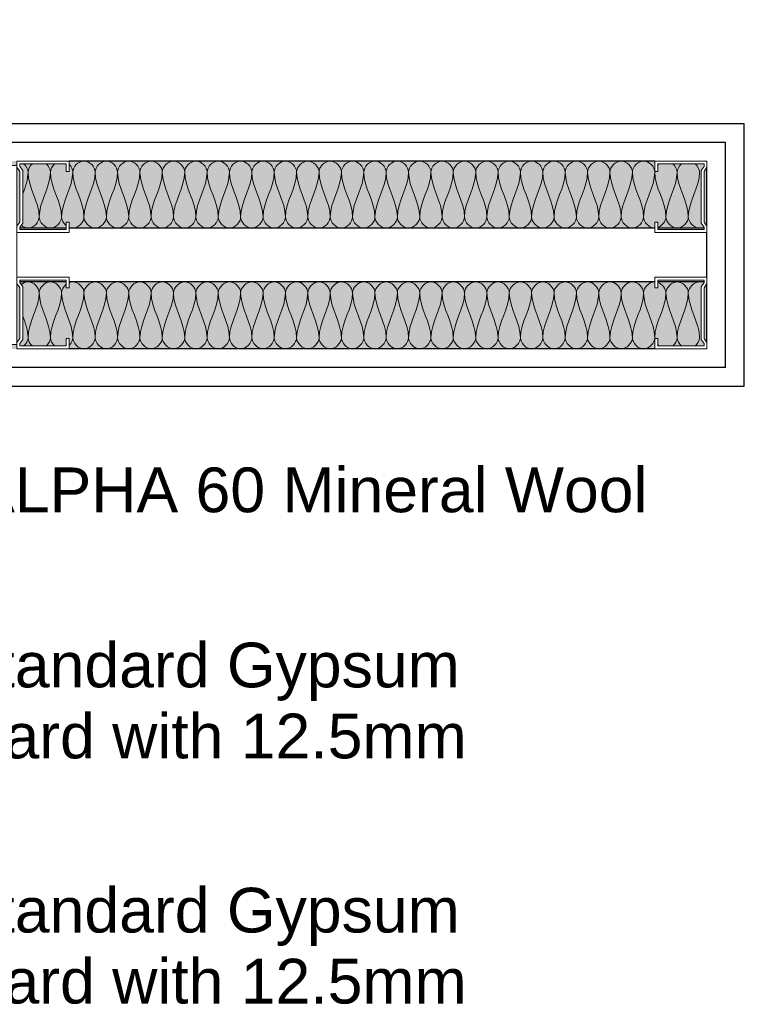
# Model space of a CAD drawing. Header units: millimetres. Extents: x -324 to 2524, y -490 to 1000.
# Tile 4 of 6: x 1124 to 1610, y -443 to 218. Entities that reach past the tile are written whole.
import ezdxf

# ---------------------------------------------------------------- set-up
doc = ezdxf.new("R2010")
doc.units = ezdxf.units.MM
for name, color, linetype, lineweight in [('A-ANNO-IDEN', 131, 'Continuous', 30), ('A-DETL', 90, 'Continuous', 18), ('A-DETL-GENF', 92, 'Continuous', 18), ('A-WALL', 113, 'Continuous', 25), ('A-WALL-PATT', 111, 'Continuous', 25), ('I-WALL', 2, 'Continuous', 25)]:
    doc.layers.add(name, color=color, linetype=linetype, lineweight=lineweight)
doc.styles.add('Arial', font='arial.ttf', dxfattribs={"height": 30})

# ---------------------------------------------------------------- blocks, each defined once
blk = doc.blocks.new('Repeating Detail - 48mm spaced 30mm-13839-Level 1')
at = {"layer": 'A-DETL-GENF'}
for p, q in [((12.5, 60), (0, 60)), ((0, 60), (0, -60)), ((47.5, 63), (12.5, 63)), ((12.5, 63), (12.5, 58.79)), ((12.5, 58.79), (12.5, 62)), ((14.5, 61), (45.5, 61)), ((14.5, 59.42), (14.5, 61)), ((14.5, 61), (14.5, 59.42)), ((18.5, 63), (41.5, 63)), ((41.5, 61), (18.5, 61)), ((45.5, 61), (45.5, 56)), ((47.5, 56), (47.5, 63)), ((487.4, 60), (474.9, 60)), ((474.9, 60), (474.9, -60)), ((522.4, 63), (487.4, 63)), ((487.4, 63), (487.4, 58.79)), ((487.4, 58.79), (487.4, 62)), ((489.4, 61), (520.4, 61)), ((489.4, 59.42), (489.4, 61)), ((489.4, 61), (489.4, 59.42)), ((493.4, 63), (516.4, 63)), ((516.4, 61), (493.4, 61)), ((520.4, 61), (520.4, 56)), ((522.4, 56), (522.4, 63)), ((12.5, 19.21), (12.5, 58.79)), ((12.5, 58.79), (14.45, 56)), ((12.5, 58.79), (14.45, 56)), ((14.45, 56), (14.45, 22)), ((14.45, 56), (14.45, 22)), ((16.45, 56.63), (14.5, 59.42)), ((14.5, 59.42), (16.45, 56.63)), ((16.45, 21.37), (16.45, 56.63)), ((16.45, 56.63), (16.45, 21.37)), ((45.5, 56), (47.5, 56)), ((487.4, 19.21), (487.4, 58.79)), ((487.4, 58.79), (489.35, 56)), ((487.4, 58.79), (489.35, 56)), ((489.35, 56), (489.35, 22)), ((489.35, 56), (489.35, 22)), ((491.35, 56.63), (489.4, 59.42)), ((489.4, 59.42), (491.35, 56.63)), ((491.35, 21.37), (491.35, 56.63)), ((491.35, 56.63), (491.35, 21.37)), ((520.4, 56), (522.4, 56)), ((14.45, 22), (12.5, 19.21)), ((12.5, 19.21), (14.45, 22)), ((14.5, 18.58), (16.45, 21.37)), ((14.5, 18.58), (16.45, 21.37)), ((47.5, 22), (45.5, 22)), ((45.5, 22), (45.5, 17)), ((47.5, 15), (47.5, 22)), ((489.35, 22), (487.4, 19.21)), ((487.4, 19.21), (489.35, 22)), ((489.4, 18.58), (491.35, 21.37)), ((489.4, 18.58), (491.35, 21.37)), ((522.4, 22), (520.4, 22)), ((520.4, 22), (520.4, 17)), ((522.4, 15), (522.4, 22)), ((12.5, 19.21), (12.5, 15)), ((12.5, 15), (12.5, 19.21)), ((12.5, -15), (12.5, 15)), ((12.5, 15), (47.5, 15)), ((14.5, 17), (14.5, 18.58)), ((14.5, 18.58), (14.5, 17)), ((45.5, 17), (14.5, 17)), ((41.5, 17), (18.5, 17)), ((18.5, 15), (41.5, 15)), ((487.4, 19.21), (487.4, 15)), ((487.4, 15), (487.4, 19.21)), ((487.4, -15), (487.4, 15)), ((487.4, 15), (522.4, 15)), ((489.4, 17), (489.4, 18.58)), ((489.4, 18.58), (489.4, 17)), ((520.4, 17), (489.4, 17)), ((516.4, 17), (493.4, 17)), ((493.4, 15), (516.4, 15)), ((47.5, -15), (12.5, -15)), ((12.5, -15), (12.5, -19.21)), ((12.5, -19.21), (12.5, -16)), ((12.5, -58.79), (12.5, -19.21)), ((12.5, -19.21), (14.45, -22)), ((12.5, -19.21), (14.45, -22)), ((14.5, -17), (45.5, -17)), ((14.5, -18.58), (14.5, -17)), ((14.5, -17), (14.5, -18.58)), ((16.45, -21.37), (14.5, -18.58)), ((14.5, -18.58), (16.45, -21.37)), ((18.5, -15), (41.5, -15)), ((41.5, -17), (18.5, -17)), ((45.5, -17), (45.5, -22)), ((47.5, -22), (47.5, -15)), ((522.4, -15), (487.4, -15)), ((487.4, -15), (487.4, -19.21)), ((487.4, -19.21), (487.4, -16)), ((487.4, -58.79), (487.4, -19.21)), ((487.4, -19.21), (489.35, -22)), ((487.4, -19.21), (489.35, -22)), ((489.4, -17), (520.4, -17)), ((489.4, -18.58), (489.4, -17)), ((489.4, -17), (489.4, -18.58)), ((491.35, -21.37), (489.4, -18.58)), ((489.4, -18.58), (491.35, -21.37)), ((493.4, -15), (516.4, -15)), ((516.4, -17), (493.4, -17)), ((520.4, -17), (520.4, -22)), ((522.4, -22), (522.4, -15)), ((14.45, -22), (14.45, -56)), ((14.45, -22), (14.45, -56)), ((16.45, -56.63), (16.45, -21.37)), ((16.45, -21.37), (16.45, -56.63)), ((45.5, -22), (47.5, -22)), ((489.35, -22), (489.35, -56)), ((489.35, -22), (489.35, -56)), ((491.35, -56.63), (491.35, -21.37)), ((491.35, -21.37), (491.35, -56.63)), ((520.4, -22), (522.4, -22)), ((14.45, -56), (12.5, -58.79)), ((12.5, -58.79), (14.45, -56)), ((12.5, -58.79), (12.5, -63)), ((12.5, -63), (12.5, -58.79)), ((14.5, -59.42), (16.45, -56.63)), ((14.5, -59.42), (16.45, -56.63)), ((14.5, -61), (14.5, -59.42)), ((14.5, -59.42), (14.5, -61)), ((47.5, -56), (45.5, -56)), ((45.5, -56), (45.5, -61)), ((47.5, -63), (47.5, -56)), ((489.35, -56), (487.4, -58.79)), ((487.4, -58.79), (489.35, -56)), ((487.4, -58.79), (487.4, -63)), ((487.4, -63), (487.4, -58.79)), ((489.4, -59.42), (491.35, -56.63)), ((489.4, -59.42), (491.35, -56.63)), ((489.4, -61), (489.4, -59.42)), ((489.4, -59.42), (489.4, -61)), ((522.4, -56), (520.4, -56)), ((520.4, -56), (520.4, -61)), ((522.4, -63), (522.4, -56)), ((0, -60), (12.5, -60)), ((12.5, -63), (47.5, -63)), ((45.5, -61), (14.5, -61)), ((41.5, -61), (18.5, -61)), ((18.5, -63), (41.5, -63)), ((474.9, -60), (487.4, -60)), ((487.4, -63), (522.4, -63)), ((520.4, -61), (489.4, -61)), ((516.4, -61), (493.4, -61)), ((493.4, -63), (516.4, -63))]:
    blk.add_line(p, q, dxfattribs=at)
blk = doc.blocks.new('metal-framing_montante - 48mm-18978-Level 1')
at = {"layer": 'A-DETL-GENF'}
for p, q in [((-41, 35), (-48, 35)), ((-48, 35), (-48, 0)), ((-41, 33), (-41, 35)), ((0, 35), (-7, 35)), ((-7, 35), (-7, 33)), ((0, 0), (0, 35)), ((-48, 6), (-48, 29)), ((-46, 2), (-46, 33)), ((-46, 33), (-41, 33)), ((-46, 29), (-46, 6)), ((-7, 33), (-2, 33)), ((-2, 33), (-2, 2)), ((-2, 29), (-2, 6)), ((0, 6), (0, 29)), ((-48, 0), (-43.79, 0)), ((-43.79, 0), (-47, 0)), ((-44.42, 2), (-46, 2)), ((-46, 2), (-44.42, 2)), ((-41.63, 3.95), (-44.42, 2)), ((-44.42, 2), (-41.63, 3.95)), ((-43.79, 0), (-41, 1.95)), ((-43.79, 0), (-41, 1.95)), ((-6.37, 3.95), (-41.63, 3.95)), ((-41.63, 3.95), (-6.37, 3.95)), ((-41, 1.95), (-7, 1.95)), ((-41, 1.95), (-7, 1.95)), ((-7, 1.95), (-4.21, 0)), ((-4.21, 0), (-7, 1.95)), ((-3.58, 2), (-6.37, 3.95)), ((-3.58, 2), (-6.37, 3.95)), ((0, 0), (-4.21, 0)), ((-2, 2), (-3.58, 2)), ((-3.58, 2), (-2, 2)), ((-4.21, 0), (0, 0))]:
    blk.add_line(p, q, dxfattribs=at)

msp = doc.modelspace()

# ---------------------------------------------------------------- hatches: boundary and pattern name
at = {"layer": 'A-WALL-PATT'}
h = msp.add_hatch(color=256, dxfattribs=at)
h.paths.add_polyline_path([(1582.675, 78), (1582.684, 78), (1582.684, 78.584), (1580.734, 81.369), (1580.734, 116.631), (1582.684, 119.416), (1582.684, 121), (1551.684, 121), (1551.684, 116), (1549.684, 116), (1549.684, 123), (1157.184, 123), (1157.184, 116), (1155.184, 116), (1155.184, 121), (1124.184, 121), (1124.184, 119.416), (1126.134, 116.631), (1126.134, 81.369), (1124.184, 78.584), (1124.184, 78), (1155.184, 78), (1155.184, 82), (1157.184, 82), (1157.184, 78), (1549.684, 78), (1549.684, 82), (1551.684, 82), (1551.684, 78), (1580.831, 78)])
h.paths.add_polyline_path([(1109.684, 78), (1109.684, 120), (1122.184, 120), (1122.184, 123), (682.287, 123), (682.287, 116), (680.287, 116), (680.287, 121), (649.287, 121), (649.287, 119.416), (651.238, 116.631), (651.238, 81.369), (649.287, 78.584), (649.287, 78), (680.287, 78), (680.287, 82), (682.287, 82), (682.287, 78), (1028.576, 78)])
h.paths.add_polyline_path([(634.787, 78), (634.787, 120), (647.287, 120), (647.287, 123), (634.684, 123), (634.684, 78)])
h.paths.add_polyline_path([(1584.684, 79.215), (1584.684, 118.785), (1582.734, 116), (1582.734, 82), (1583.175, 81.369)])
h.paths.add_polyline_path([(1122.184, 79.215), (1124.134, 82), (1124.134, 116), (1122.184, 118.785), (1122.184, 81.369)])
h.paths.add_polyline_path([(647.287, 79.215), (649.238, 82), (649.238, 116), (647.287, 118.785), (647.287, 81.369)])
h = msp.add_hatch(color=256, dxfattribs=at)
h.paths.add_polyline_path([(1549.684, -3), (1549.684, 4), (1551.684, 4), (1551.684, -1), (1582.684, -1), (1582.684, 0.584), (1580.734, 3.369), (1580.734, 38.631), (1582.684, 41.416), (1582.675, 42), (1551.684, 42), (1551.684, 38), (1549.684, 38), (1549.684, 42), (1157.184, 42), (1157.184, 38), (1155.184, 38), (1155.184, 42), (1124.184, 42), (1124.184, 41.416), (1126.134, 38.631), (1126.134, 3.369), (1124.184, 0.584), (1124.207, -1), (1155.184, -1), (1155.184, 4), (1157.184, 4), (1157.184, -3), (1319.104, -3)])
h.paths.add_polyline_path([(1122.184, -3), (1122.184, 0), (1109.684, 0), (1109.684, 42), (682.287, 42), (682.287, 38), (680.287, 38), (680.287, 42), (649.287, 42), (649.287, 41.416), (651.238, 38.631), (651.238, 3.369), (649.287, 0.584), (649.311, -1), (680.287, -1), (680.287, 4), (682.287, 4), (682.287, -3), (1109.684, -3)])
h.paths.add_polyline_path([(634.684, -3), (647.287, -3), (647.287, 0), (634.787, 0), (634.684, 42)])
h.paths.add_polyline_path([(1584.684, 1.215), (1584.684, 40.785), (1582.734, 38), (1582.734, 4), (1583.175, 3.369)])
h.paths.add_polyline_path([(1122.184, 1.215), (1124.134, 4), (1124.134, 38), (1122.184, 40.785), (1122.184, 3.369)])
h.paths.add_polyline_path([(647.287, 1.215), (649.238, 4), (649.238, 38), (647.287, 40.785), (647.287, 3.369)])

# ---------------------------------------------------------------- linework, layer by layer
at = {"layer": 'A-DETL'}
for points in [[(1126.747, 121.13), (1128.477, 119.65), (1129.684, 117.506), (1129.684, 115.5)], [(1129.684, 115.5), (1129.684, 117.506), (1130.891, 119.65), (1132.621, 121.13)], [(1141.747, 121.13), (1143.477, 119.65), (1144.684, 117.506), (1144.684, 115.5)], [(1144.684, 115.5), (1144.684, 117.506), (1145.891, 119.65), (1147.621, 121.13)], [(1157.34, 120.576), (1158.746, 119.143), (1159.684, 117.268), (1159.684, 115.5)], [(1159.684, 115.5), (1159.684, 119.036), (1167.184, 126.964), (1174.684, 119.036), (1174.684, 115.5)], [(1174.684, 115.5), (1174.684, 119.036), (1182.184, 126.964), (1189.684, 119.036), (1189.684, 115.5)], [(1189.684, 115.5), (1189.684, 119.036), (1197.184, 126.964), (1204.684, 119.036), (1204.684, 115.5)], [(1204.684, 115.5), (1204.684, 119.036), (1212.184, 126.964), (1219.684, 119.036), (1219.684, 115.5)], [(1219.684, 115.5), (1219.684, 119.036), (1227.184, 126.964), (1234.684, 119.036), (1234.684, 115.5)], [(1234.684, 115.5), (1234.684, 119.036), (1242.184, 126.964), (1249.684, 119.036), (1249.684, 115.5)], [(1249.684, 115.5), (1249.684, 119.036), (1257.184, 126.964), (1264.684, 119.036), (1264.684, 115.5)], [(1264.684, 115.5), (1264.684, 119.036), (1272.184, 126.964), (1279.684, 119.036), (1279.684, 115.5)], [(1279.684, 115.5), (1279.684, 119.036), (1287.184, 126.964), (1294.684, 119.036), (1294.684, 115.5)], [(1294.684, 115.5), (1294.684, 119.036), (1302.184, 126.964), (1309.684, 119.036), (1309.684, 115.5)], [(1309.684, 115.5), (1309.684, 119.036), (1317.184, 126.964), (1324.684, 119.036), (1324.684, 115.5)], [(1324.684, 115.5), (1324.684, 119.036), (1332.184, 126.964), (1339.684, 119.036), (1339.684, 115.5)], [(1339.684, 115.5), (1339.684, 119.036), (1347.184, 126.964), (1354.684, 119.036), (1354.684, 115.5)], [(1354.684, 115.5), (1354.684, 119.036), (1362.184, 126.964), (1369.684, 119.036), (1369.684, 115.5)], [(1369.684, 115.5), (1369.684, 119.036), (1377.184, 126.964), (1384.684, 119.036), (1384.684, 115.5)], [(1384.684, 115.5), (1384.684, 119.036), (1392.184, 126.964), (1399.684, 119.036), (1399.684, 115.5)], [(1399.684, 115.5), (1399.684, 119.036), (1407.184, 126.964), (1414.684, 119.036), (1414.684, 115.5)], [(1414.684, 115.5), (1414.684, 119.036), (1422.184, 126.964), (1429.684, 119.036), (1429.684, 115.5)], [(1429.684, 115.5), (1429.684, 119.036), (1437.184, 126.964), (1444.684, 119.036), (1444.684, 115.5)], [(1444.684, 115.5), (1444.684, 119.036), (1452.184, 126.964), (1459.684, 119.036), (1459.684, 115.5)], [(1459.684, 115.5), (1459.684, 119.036), (1467.184, 126.964), (1474.684, 119.036), (1474.684, 115.5)], [(1474.684, 115.5), (1474.684, 119.036), (1482.184, 126.964), (1489.684, 119.036), (1489.684, 115.5)], [(1489.684, 115.5), (1489.684, 119.036), (1497.184, 126.964), (1504.684, 119.036), (1504.684, 115.5)], [(1504.684, 115.5), (1504.684, 119.036), (1512.184, 126.964), (1519.684, 119.036), (1519.684, 115.5)], [(1519.684, 115.5), (1519.684, 119.036), (1527.184, 126.964), (1534.684, 119.036), (1534.684, 115.5)], [(1534.684, 115.5), (1534.684, 119.036), (1542.184, 126.964), (1549.684, 119.036), (1549.684, 115.5)], [(1551.542, 120.042), (1551.87, 120.432), (1552.233, 120.798), (1552.621, 121.13)], [(1561.747, 121.13), (1563.477, 119.65), (1564.684, 117.506), (1564.684, 115.5)], [(1564.684, 115.5), (1564.684, 117.506), (1565.891, 119.65), (1567.621, 121.13)], [(1576.747, 121.13), (1578.477, 119.65), (1579.684, 117.506), (1579.684, 115.5)], [(1129.684, 115.5), (1129.684, 110.546), (1127.952, 105.806), (1126.152, 101.073)], [(1137.184, 85.5), (1137.184, 95.808), (1129.684, 105.192), (1129.684, 115.5)], [(1144.684, 115.5), (1144.684, 105.192), (1137.184, 95.808), (1137.184, 85.5)], [(1152.184, 85.5), (1152.184, 95.808), (1144.684, 105.192), (1144.684, 115.5)], [(1159.684, 115.5), (1159.684, 105.192), (1152.184, 95.808), (1152.184, 85.5)], [(1167.184, 85.5), (1167.184, 95.808), (1159.684, 105.192), (1159.684, 115.5)], [(1174.684, 115.5), (1174.684, 105.192), (1167.184, 95.808), (1167.184, 85.5)], [(1182.184, 85.5), (1182.184, 95.808), (1174.684, 105.192), (1174.684, 115.5)], [(1189.684, 115.5), (1189.684, 105.192), (1182.184, 95.808), (1182.184, 85.5)], [(1197.184, 85.5), (1197.184, 95.808), (1189.684, 105.192), (1189.684, 115.5)], [(1204.684, 115.5), (1204.684, 105.192), (1197.184, 95.808), (1197.184, 85.5)], [(1212.184, 85.5), (1212.184, 95.808), (1204.684, 105.192), (1204.684, 115.5)], [(1219.684, 115.5), (1219.684, 105.192), (1212.184, 95.808), (1212.184, 85.5)], [(1227.184, 85.5), (1227.184, 95.808), (1219.684, 105.192), (1219.684, 115.5)], [(1234.684, 115.5), (1234.684, 105.192), (1227.184, 95.808), (1227.184, 85.5)], [(1242.184, 85.5), (1242.184, 95.808), (1234.684, 105.192), (1234.684, 115.5)], [(1249.684, 115.5), (1249.684, 105.192), (1242.184, 95.808), (1242.184, 85.5)], [(1257.184, 85.5), (1257.184, 95.808), (1249.684, 105.192), (1249.684, 115.5)], [(1264.684, 115.5), (1264.684, 105.192), (1257.184, 95.808), (1257.184, 85.5)], [(1272.184, 85.5), (1272.184, 95.808), (1264.684, 105.192), (1264.684, 115.5)], [(1279.684, 115.5), (1279.684, 105.192), (1272.184, 95.808), (1272.184, 85.5)], [(1287.184, 85.5), (1287.184, 95.808), (1279.684, 105.192), (1279.684, 115.5)], [(1294.684, 115.5), (1294.684, 105.192), (1287.184, 95.808), (1287.184, 85.5)], [(1302.184, 85.5), (1302.184, 95.808), (1294.684, 105.192), (1294.684, 115.5)], [(1309.684, 115.5), (1309.684, 105.192), (1302.184, 95.808), (1302.184, 85.5)], [(1317.184, 85.5), (1317.184, 95.808), (1309.684, 105.192), (1309.684, 115.5)], [(1324.684, 115.5), (1324.684, 105.192), (1317.184, 95.808), (1317.184, 85.5)], [(1332.184, 85.5), (1332.184, 95.808), (1324.684, 105.192), (1324.684, 115.5)], [(1339.684, 115.5), (1339.684, 105.192), (1332.184, 95.808), (1332.184, 85.5)], [(1347.184, 85.5), (1347.184, 95.808), (1339.684, 105.192), (1339.684, 115.5)], [(1354.684, 115.5), (1354.684, 105.192), (1347.184, 95.808), (1347.184, 85.5)], [(1362.184, 85.5), (1362.184, 95.808), (1354.684, 105.192), (1354.684, 115.5)], [(1369.684, 115.5), (1369.684, 105.192), (1362.184, 95.808), (1362.184, 85.5)], [(1377.184, 85.5), (1377.184, 95.808), (1369.684, 105.192), (1369.684, 115.5)], [(1384.684, 115.5), (1384.684, 105.192), (1377.184, 95.808), (1377.184, 85.5)], [(1392.184, 85.5), (1392.184, 95.808), (1384.684, 105.192), (1384.684, 115.5)], [(1399.684, 115.5), (1399.684, 105.192), (1392.184, 95.808), (1392.184, 85.5)], [(1407.184, 85.5), (1407.184, 95.808), (1399.684, 105.192), (1399.684, 115.5)], [(1414.684, 115.5), (1414.684, 105.192), (1407.184, 95.808), (1407.184, 85.5)], [(1422.184, 85.5), (1422.184, 95.808), (1414.684, 105.192), (1414.684, 115.5)], [(1429.684, 115.5), (1429.684, 105.192), (1422.184, 95.808), (1422.184, 85.5)], [(1437.184, 85.5), (1437.184, 95.808), (1429.684, 105.192), (1429.684, 115.5)], [(1444.684, 115.5), (1444.684, 105.192), (1437.184, 95.808), (1437.184, 85.5)], [(1452.184, 85.5), (1452.184, 95.808), (1444.684, 105.192), (1444.684, 115.5)], [(1459.684, 115.5), (1459.684, 105.192), (1452.184, 95.808), (1452.184, 85.5)], [(1467.184, 85.5), (1467.184, 95.808), (1459.684, 105.192), (1459.684, 115.5)], [(1474.684, 115.5), (1474.684, 105.192), (1467.184, 95.808), (1467.184, 85.5)], [(1482.184, 85.5), (1482.184, 95.808), (1474.684, 105.192), (1474.684, 115.5)], [(1489.684, 115.5), (1489.684, 105.192), (1482.184, 95.808), (1482.184, 85.5)], [(1497.184, 85.5), (1497.184, 95.808), (1489.684, 105.192), (1489.684, 115.5)], [(1504.684, 115.5), (1504.684, 105.192), (1497.184, 95.808), (1497.184, 85.5)], [(1512.184, 85.5), (1512.184, 95.808), (1504.684, 105.192), (1504.684, 115.5)], [(1519.684, 115.5), (1519.684, 105.192), (1512.184, 95.808), (1512.184, 85.5)], [(1527.184, 85.5), (1527.184, 95.808), (1519.684, 105.192), (1519.684, 115.5)], [(1534.684, 115.5), (1534.684, 105.192), (1527.184, 95.808), (1527.184, 85.5)], [(1542.184, 85.5), (1542.184, 95.808), (1534.684, 105.192), (1534.684, 115.5)], [(1549.684, 115.5), (1549.684, 105.192), (1542.184, 95.808), (1542.184, 85.5)], [(1549.684, 115.5), (1549.684, 115.668), (1549.692, 115.836), (1549.709, 116.005)], [(1557.184, 85.5), (1557.184, 95.808), (1549.684, 105.192), (1549.684, 115.5)], [(1564.684, 115.5), (1564.684, 105.192), (1557.184, 95.808), (1557.184, 85.5)], [(1572.184, 85.5), (1572.184, 95.808), (1564.684, 105.192), (1564.684, 115.5)], [(1579.684, 115.5), (1579.684, 105.192), (1572.184, 95.808), (1572.184, 85.5)], [(1137.184, 85.5), (1137.184, 81.964), (1144.684, 74.036), (1152.184, 81.964), (1152.184, 85.5)], [(1152.184, 85.5), (1152.184, 83.52), (1153.36, 81.406), (1155.053, 79.928)], [(1167.184, 85.5), (1167.184, 81.964), (1174.684, 74.036), (1182.184, 81.964), (1182.184, 85.5)], [(1182.184, 85.5), (1182.184, 81.964), (1189.684, 74.036), (1197.184, 81.964), (1197.184, 85.5)], [(1197.184, 85.5), (1197.184, 81.964), (1204.684, 74.036), (1212.184, 81.964), (1212.184, 85.5)], [(1212.184, 85.5), (1212.184, 81.964), (1219.684, 74.036), (1227.184, 81.964), (1227.184, 85.5)], [(1227.184, 85.5), (1227.184, 81.964), (1234.684, 74.036), (1242.184, 81.964), (1242.184, 85.5)], [(1242.184, 85.5), (1242.184, 81.964), (1249.684, 74.036), (1257.184, 81.964), (1257.184, 85.5)], [(1257.184, 85.5), (1257.184, 81.964), (1264.684, 74.036), (1272.184, 81.964), (1272.184, 85.5)], [(1272.184, 85.5), (1272.184, 81.964), (1279.684, 74.036), (1287.184, 81.964), (1287.184, 85.5)], [(1287.184, 85.5), (1287.184, 81.964), (1294.684, 74.036), (1302.184, 81.964), (1302.184, 85.5)], [(1302.184, 85.5), (1302.184, 81.964), (1309.684, 74.036), (1317.184, 81.964), (1317.184, 85.5)], [(1317.184, 85.5), (1317.184, 81.964), (1324.684, 74.036), (1332.184, 81.964), (1332.184, 85.5)], [(1332.184, 85.5), (1332.184, 81.964), (1339.684, 74.036), (1347.184, 81.964), (1347.184, 85.5)], [(1347.184, 85.5), (1347.184, 81.964), (1354.684, 74.036), (1362.184, 81.964), (1362.184, 85.5)], [(1362.184, 85.5), (1362.184, 81.964), (1369.684, 74.036), (1377.184, 81.964), (1377.184, 85.5)], [(1377.184, 85.5), (1377.184, 81.964), (1384.684, 74.036), (1392.184, 81.964), (1392.184, 85.5)], [(1392.184, 85.5), (1392.184, 81.964), (1399.684, 74.036), (1407.184, 81.964), (1407.184, 85.5)], [(1407.184, 85.5), (1407.184, 81.964), (1414.684, 74.036), (1422.184, 81.964), (1422.184, 85.5)], [(1422.184, 85.5), (1422.184, 81.964), (1429.684, 74.036), (1437.184, 81.964), (1437.184, 85.5)], [(1437.184, 85.5), (1437.184, 81.964), (1444.684, 74.036), (1452.184, 81.964), (1452.184, 85.5)], [(1452.184, 85.5), (1452.184, 81.964), (1459.684, 74.036), (1467.184, 81.964), (1467.184, 85.5)], [(1467.184, 85.5), (1467.184, 81.964), (1474.684, 74.036), (1482.184, 81.964), (1482.184, 85.5)], [(1482.184, 85.5), (1482.184, 81.964), (1489.684, 74.036), (1497.184, 81.964), (1497.184, 85.5)], [(1497.184, 85.5), (1497.184, 81.964), (1504.684, 74.036), (1512.184, 81.964), (1512.184, 85.5)], [(1512.184, 85.5), (1512.184, 81.964), (1519.684, 74.036), (1527.184, 81.964), (1527.184, 85.5)], [(1527.184, 85.5), (1527.184, 81.964), (1534.684, 74.036), (1542.184, 81.964), (1542.184, 85.5)], [(1542.184, 85.5), (1542.184, 81.964), (1545.934, 78), (1549.684, 78)], [(1551.737, 78.378), (1554.691, 79.449), (1557.184, 82.617), (1557.184, 85.5)], [(1557.184, 85.5), (1557.184, 81.964), (1564.684, 74.036), (1572.184, 81.964), (1572.184, 85.5)], [(1572.184, 85.5), (1572.184, 81.964), (1576.148, 78), (1579.684, 78)], [(1137.184, 34.5), (1137.184, 38.036), (1144.684, 45.964), (1152.184, 38.036), (1152.184, 34.5)], [(1152.184, 34.5), (1152.184, 36.48), (1153.36, 38.594), (1155.053, 40.072)], [(1167.184, 34.5), (1167.184, 38.036), (1174.684, 45.964), (1182.184, 38.036), (1182.184, 34.5)], [(1182.184, 34.5), (1182.184, 38.036), (1189.684, 45.964), (1197.184, 38.036), (1197.184, 34.5)], [(1197.184, 34.5), (1197.184, 38.036), (1204.684, 45.964), (1212.184, 38.036), (1212.184, 34.5)], [(1212.184, 34.5), (1212.184, 38.036), (1219.684, 45.964), (1227.184, 38.036), (1227.184, 34.5)], [(1227.184, 34.5), (1227.184, 38.036), (1234.684, 45.964), (1242.184, 38.036), (1242.184, 34.5)], [(1242.184, 34.5), (1242.184, 38.036), (1249.684, 45.964), (1257.184, 38.036), (1257.184, 34.5)], [(1257.184, 34.5), (1257.184, 38.036), (1264.684, 45.964), (1272.184, 38.036), (1272.184, 34.5)], [(1272.184, 34.5), (1272.184, 38.036), (1279.684, 45.964), (1287.184, 38.036), (1287.184, 34.5)], [(1287.184, 34.5), (1287.184, 38.036), (1294.684, 45.964), (1302.184, 38.036), (1302.184, 34.5)], [(1302.184, 34.5), (1302.184, 38.036), (1309.684, 45.964), (1317.184, 38.036), (1317.184, 34.5)], [(1317.184, 34.5), (1317.184, 38.036), (1324.684, 45.964), (1332.184, 38.036), (1332.184, 34.5)], [(1332.184, 34.5), (1332.184, 38.036), (1339.684, 45.964), (1347.184, 38.036), (1347.184, 34.5)], [(1347.184, 34.5), (1347.184, 38.036), (1354.684, 45.964), (1362.184, 38.036), (1362.184, 34.5)], [(1362.184, 34.5), (1362.184, 38.036), (1369.684, 45.964), (1377.184, 38.036), (1377.184, 34.5)], [(1377.184, 34.5), (1377.184, 38.036), (1384.684, 45.964), (1392.184, 38.036), (1392.184, 34.5)], [(1392.184, 34.5), (1392.184, 38.036), (1399.684, 45.964), (1407.184, 38.036), (1407.184, 34.5)], [(1407.184, 34.5), (1407.184, 38.036), (1414.684, 45.964), (1422.184, 38.036), (1422.184, 34.5)], [(1422.184, 34.5), (1422.184, 38.036), (1429.684, 45.964), (1437.184, 38.036), (1437.184, 34.5)], [(1437.184, 34.5), (1437.184, 38.036), (1444.684, 45.964), (1452.184, 38.036), (1452.184, 34.5)], [(1452.184, 34.5), (1452.184, 38.036), (1459.684, 45.964), (1467.184, 38.036), (1467.184, 34.5)], [(1467.184, 34.5), (1467.184, 38.036), (1474.684, 45.964), (1482.184, 38.036), (1482.184, 34.5)], [(1482.184, 34.5), (1482.184, 38.036), (1489.684, 45.964), (1497.184, 38.036), (1497.184, 34.5)], [(1497.184, 34.5), (1497.184, 38.036), (1504.684, 45.964), (1512.184, 38.036), (1512.184, 34.5)], [(1512.184, 34.5), (1512.184, 38.036), (1519.684, 45.964), (1527.184, 38.036), (1527.184, 34.5)], [(1527.184, 34.5), (1527.184, 38.036), (1534.684, 45.964), (1542.184, 38.036), (1542.184, 34.5)], [(1542.184, 34.5), (1542.184, 38.036), (1545.934, 42), (1549.684, 42)], [(1551.737, 41.622), (1554.691, 40.551), (1557.184, 37.383), (1557.184, 34.5)], [(1557.184, 34.5), (1557.184, 38.036), (1564.684, 45.964), (1572.184, 38.036), (1572.184, 34.5)], [(1572.184, 34.5), (1572.184, 38.036), (1576.148, 42), (1579.684, 42)], [(1137.184, 34.5), (1137.184, 24.192), (1129.684, 14.808), (1129.684, 4.5)], [(1144.684, 4.5), (1144.684, 14.808), (1137.184, 24.192), (1137.184, 34.5)], [(1152.184, 34.5), (1152.184, 24.192), (1144.684, 14.808), (1144.684, 4.5)], [(1159.684, 4.5), (1159.684, 14.808), (1152.184, 24.192), (1152.184, 34.5)], [(1167.184, 34.5), (1167.184, 24.192), (1159.684, 14.808), (1159.684, 4.5)], [(1174.684, 4.5), (1174.684, 14.808), (1167.184, 24.192), (1167.184, 34.5)], [(1182.184, 34.5), (1182.184, 24.192), (1174.684, 14.808), (1174.684, 4.5)], [(1189.684, 4.5), (1189.684, 14.808), (1182.184, 24.192), (1182.184, 34.5)], [(1197.184, 34.5), (1197.184, 24.192), (1189.684, 14.808), (1189.684, 4.5)], [(1204.684, 4.5), (1204.684, 14.808), (1197.184, 24.192), (1197.184, 34.5)], [(1212.184, 34.5), (1212.184, 24.192), (1204.684, 14.808), (1204.684, 4.5)], [(1219.684, 4.5), (1219.684, 14.808), (1212.184, 24.192), (1212.184, 34.5)], [(1227.184, 34.5), (1227.184, 24.192), (1219.684, 14.808), (1219.684, 4.5)], [(1234.684, 4.5), (1234.684, 14.808), (1227.184, 24.192), (1227.184, 34.5)], [(1242.184, 34.5), (1242.184, 24.192), (1234.684, 14.808), (1234.684, 4.5)], [(1249.684, 4.5), (1249.684, 14.808), (1242.184, 24.192), (1242.184, 34.5)], [(1257.184, 34.5), (1257.184, 24.192), (1249.684, 14.808), (1249.684, 4.5)], [(1264.684, 4.5), (1264.684, 14.808), (1257.184, 24.192), (1257.184, 34.5)], [(1272.184, 34.5), (1272.184, 24.192), (1264.684, 14.808), (1264.684, 4.5)], [(1279.684, 4.5), (1279.684, 14.808), (1272.184, 24.192), (1272.184, 34.5)], [(1287.184, 34.5), (1287.184, 24.192), (1279.684, 14.808), (1279.684, 4.5)], [(1294.684, 4.5), (1294.684, 14.808), (1287.184, 24.192), (1287.184, 34.5)], [(1302.184, 34.5), (1302.184, 24.192), (1294.684, 14.808), (1294.684, 4.5)], [(1309.684, 4.5), (1309.684, 14.808), (1302.184, 24.192), (1302.184, 34.5)], [(1317.184, 34.5), (1317.184, 24.192), (1309.684, 14.808), (1309.684, 4.5)], [(1324.684, 4.5), (1324.684, 14.808), (1317.184, 24.192), (1317.184, 34.5)], [(1332.184, 34.5), (1332.184, 24.192), (1324.684, 14.808), (1324.684, 4.5)], [(1339.684, 4.5), (1339.684, 14.808), (1332.184, 24.192), (1332.184, 34.5)], [(1347.184, 34.5), (1347.184, 24.192), (1339.684, 14.808), (1339.684, 4.5)], [(1354.684, 4.5), (1354.684, 14.808), (1347.184, 24.192), (1347.184, 34.5)], [(1362.184, 34.5), (1362.184, 24.192), (1354.684, 14.808), (1354.684, 4.5)], [(1369.684, 4.5), (1369.684, 14.808), (1362.184, 24.192), (1362.184, 34.5)], [(1377.184, 34.5), (1377.184, 24.192), (1369.684, 14.808), (1369.684, 4.5)], [(1384.684, 4.5), (1384.684, 14.808), (1377.184, 24.192), (1377.184, 34.5)], [(1392.184, 34.5), (1392.184, 24.192), (1384.684, 14.808), (1384.684, 4.5)], [(1399.684, 4.5), (1399.684, 14.808), (1392.184, 24.192), (1392.184, 34.5)], [(1407.184, 34.5), (1407.184, 24.192), (1399.684, 14.808), (1399.684, 4.5)], [(1414.684, 4.5), (1414.684, 14.808), (1407.184, 24.192), (1407.184, 34.5)], [(1422.184, 34.5), (1422.184, 24.192), (1414.684, 14.808), (1414.684, 4.5)], [(1429.684, 4.5), (1429.684, 14.808), (1422.184, 24.192), (1422.184, 34.5)], [(1437.184, 34.5), (1437.184, 24.192), (1429.684, 14.808), (1429.684, 4.5)], [(1444.684, 4.5), (1444.684, 14.808), (1437.184, 24.192), (1437.184, 34.5)], [(1452.184, 34.5), (1452.184, 24.192), (1444.684, 14.808), (1444.684, 4.5)], [(1459.684, 4.5), (1459.684, 14.808), (1452.184, 24.192), (1452.184, 34.5)], [(1467.184, 34.5), (1467.184, 24.192), (1459.684, 14.808), (1459.684, 4.5)], [(1474.684, 4.5), (1474.684, 14.808), (1467.184, 24.192), (1467.184, 34.5)], [(1482.184, 34.5), (1482.184, 24.192), (1474.684, 14.808), (1474.684, 4.5)], [(1489.684, 4.5), (1489.684, 14.808), (1482.184, 24.192), (1482.184, 34.5)], [(1497.184, 34.5), (1497.184, 24.192), (1489.684, 14.808), (1489.684, 4.5)], [(1504.684, 4.5), (1504.684, 14.808), (1497.184, 24.192), (1497.184, 34.5)], [(1512.184, 34.5), (1512.184, 24.192), (1504.684, 14.808), (1504.684, 4.5)], [(1519.684, 4.5), (1519.684, 14.808), (1512.184, 24.192), (1512.184, 34.5)], [(1527.184, 34.5), (1527.184, 24.192), (1519.684, 14.808), (1519.684, 4.5)], [(1534.684, 4.5), (1534.684, 14.808), (1527.184, 24.192), (1527.184, 34.5)], [(1542.184, 34.5), (1542.184, 24.192), (1534.684, 14.808), (1534.684, 4.5)], [(1549.684, 4.5), (1549.684, 14.808), (1542.184, 24.192), (1542.184, 34.5)], [(1557.184, 34.5), (1557.184, 24.192), (1549.684, 14.808), (1549.684, 4.5)], [(1564.684, 4.5), (1564.684, 14.808), (1557.184, 24.192), (1557.184, 34.5)], [(1572.184, 34.5), (1572.184, 24.192), (1564.684, 14.808), (1564.684, 4.5)], [(1579.684, 4.5), (1579.684, 14.808), (1572.184, 24.192), (1572.184, 34.5)], [(1129.684, 4.5), (1129.684, 9.454), (1127.952, 14.194), (1126.152, 18.927)], [(1126.747, -1.13), (1128.477, 0.35), (1129.684, 2.494), (1129.684, 4.5)], [(1129.684, 4.5), (1129.684, 2.494), (1130.891, 0.35), (1132.621, -1.13)], [(1141.747, -1.13), (1143.477, 0.35), (1144.684, 2.494), (1144.684, 4.5)], [(1144.684, 4.5), (1144.684, 2.494), (1145.891, 0.35), (1147.621, -1.13)], [(1157.34, -0.576), (1158.746, 0.857), (1159.684, 2.732), (1159.684, 4.5)], [(1159.684, 4.5), (1159.684, 0.964), (1167.184, -6.964), (1174.684, 0.964), (1174.684, 4.5)], [(1174.684, 4.5), (1174.684, 0.964), (1182.184, -6.964), (1189.684, 0.964), (1189.684, 4.5)], [(1189.684, 4.5), (1189.684, 0.964), (1197.184, -6.964), (1204.684, 0.964), (1204.684, 4.5)], [(1204.684, 4.5), (1204.684, 0.964), (1212.184, -6.964), (1219.684, 0.964), (1219.684, 4.5)], [(1219.684, 4.5), (1219.684, 0.964), (1227.184, -6.964), (1234.684, 0.964), (1234.684, 4.5)], [(1234.684, 4.5), (1234.684, 0.964), (1242.184, -6.964), (1249.684, 0.964), (1249.684, 4.5)], [(1249.684, 4.5), (1249.684, 0.964), (1257.184, -6.964), (1264.684, 0.964), (1264.684, 4.5)], [(1264.684, 4.5), (1264.684, 0.964), (1272.184, -6.964), (1279.684, 0.964), (1279.684, 4.5)], [(1279.684, 4.5), (1279.684, 0.964), (1287.184, -6.964), (1294.684, 0.964), (1294.684, 4.5)], [(1294.684, 4.5), (1294.684, 0.964), (1302.184, -6.964), (1309.684, 0.964), (1309.684, 4.5)], [(1309.684, 4.5), (1309.684, 0.964), (1317.184, -6.964), (1324.684, 0.964), (1324.684, 4.5)], [(1324.684, 4.5), (1324.684, 0.964), (1332.184, -6.964), (1339.684, 0.964), (1339.684, 4.5)], [(1339.684, 4.5), (1339.684, 0.964), (1347.184, -6.964), (1354.684, 0.964), (1354.684, 4.5)], [(1354.684, 4.5), (1354.684, 0.964), (1362.184, -6.964), (1369.684, 0.964), (1369.684, 4.5)], [(1369.684, 4.5), (1369.684, 0.964), (1377.184, -6.964), (1384.684, 0.964), (1384.684, 4.5)], [(1384.684, 4.5), (1384.684, 0.964), (1392.184, -6.964), (1399.684, 0.964), (1399.684, 4.5)], [(1399.684, 4.5), (1399.684, 0.964), (1407.184, -6.964), (1414.684, 0.964), (1414.684, 4.5)], [(1414.684, 4.5), (1414.684, 0.964), (1422.184, -6.964), (1429.684, 0.964), (1429.684, 4.5)], [(1429.684, 4.5), (1429.684, 0.964), (1437.184, -6.964), (1444.684, 0.964), (1444.684, 4.5)], [(1444.684, 4.5), (1444.684, 0.964), (1452.184, -6.964), (1459.684, 0.964), (1459.684, 4.5)], [(1459.684, 4.5), (1459.684, 0.964), (1467.184, -6.964), (1474.684, 0.964), (1474.684, 4.5)], [(1474.684, 4.5), (1474.684, 0.964), (1482.184, -6.964), (1489.684, 0.964), (1489.684, 4.5)], [(1489.684, 4.5), (1489.684, 0.964), (1497.184, -6.964), (1504.684, 0.964), (1504.684, 4.5)], [(1504.684, 4.5), (1504.684, 0.964), (1512.184, -6.964), (1519.684, 0.964), (1519.684, 4.5)], [(1519.684, 4.5), (1519.684, 0.964), (1527.184, -6.964), (1534.684, 0.964), (1534.684, 4.5)], [(1534.684, 4.5), (1534.684, 0.964), (1542.184, -6.964), (1549.684, 0.964), (1549.684, 4.5)], [(1549.684, 4.5), (1549.684, 4.332), (1549.692, 4.164), (1549.709, 3.995)], [(1561.747, -1.13), (1563.477, 0.35), (1564.684, 2.494), (1564.684, 4.5)], [(1564.684, 4.5), (1564.684, 2.494), (1565.891, 0.35), (1567.621, -1.13)], [(1576.747, -1.13), (1578.477, 0.35), (1579.684, 2.494), (1579.684, 4.5)], [(1551.542, -0.042), (1551.87, -0.432), (1552.233, -0.798), (1552.621, -1.13)]]:
    msp.add_open_spline(points, degree=3, dxfattribs=at)
for points, knots in [([(1125.076, 79.909), (1126.402, 78.759), (1131.793, 76.265), (1137.184, 81.964), (1137.184, 85.5)], [0.7954642, 0.7954642, 0.7954642, 0.7954642, 1.4142136, 2.8284271, 2.8284271, 2.8284271, 2.8284271]), ([(1157.134, 78.579), (1157.953, 78.211), (1162.569, 77.085), (1167.184, 81.964), (1167.184, 85.5)], [1.0878566, 1.0878566, 1.0878566, 1.0878566, 1.4142136, 2.8284271, 2.8284271, 2.8284271, 2.8284271]), ([(1125.076, 40.091), (1126.402, 41.241), (1131.793, 43.735), (1137.184, 38.036), (1137.184, 34.5)], [0.7954642, 0.7954642, 0.7954642, 0.7954642, 1.4142136, 2.8284271, 2.8284271, 2.8284271, 2.8284271]), ([(1157.134, 41.421), (1157.953, 41.789), (1162.569, 42.915), (1167.184, 38.036), (1167.184, 34.5)], [1.0878566, 1.0878566, 1.0878566, 1.0878566, 1.4142136, 2.8284271, 2.8284271, 2.8284271, 2.8284271])]:
    msp.add_open_spline(points, degree=3, knots=knots, dxfattribs=at)
at = {"layer": 'A-WALL'}
for p, q in [((1597.184, 135.5), (622.184, 135.5)), ((1597.184, -15.5), (1597.184, 135.5)), ((1549.684, 123), (1157.184, 123)), ((1584.684, 79.215), (1584.684, 118.785)), ((1155.184, 78), (1124.184, 78)), ((1549.684, 78), (1157.184, 78)), ((1582.684, 78), (1551.684, 78)), ((1584.684, 45), (1584.684, 75)), ((1155.184, 42), (1124.184, 42)), ((1549.684, 42), (1157.184, 42)), ((1582.684, 42), (1551.684, 42)), ((1584.684, 1.215), (1584.684, 40.785)), ((1549.684, -3), (1157.184, -3)), ((1597.184, -15.5), (622.184, -15.5))]:
    msp.add_line(p, q, dxfattribs=at)
at = {"layer": 'I-WALL'}
for p, q in [((1609.684, 148), (609.684, 148)), ((1609.684, -28), (1609.684, 148)), ((609.684, -28), (1609.684, -28))]:
    msp.add_line(p, q, dxfattribs=at)

# ---------------------------------------------------------------- block references
at = {"layer": 'A-DETL-GENF'}
msp.add_blockref('Repeating Detail - 48mm spaced 30mm-13839-Level 1', (634.787, 60), dxfattribs=at)
at = {"layer": 'A-DETL-GENF', "rotation": 89.99999999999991}
for p in [(1584.684, 123), (1584.684, 45)]:
    msp.add_blockref('metal-framing_montante - 48mm-18978-Level 1', p, dxfattribs=at)

# ---------------------------------------------------------------- texts
at = {"layer": 'A-ANNO-IDEN', "char_height": 30, "attachment_point": 1, "style": 'Arial'}
for s, insert, width in [('Insulation', (936.858, 215.193), 221.26575), ('Volcalis ALPHA 60 Mineral Wool', (936.858, -82.558), 750.3795), ('Insulation', (936.858, -130.183), 221.26575), ('Gyptec Standard Gypsum', (936.858, -200.018), 594.05044), ('Plasterboard with 12.5mm', (936.858, -247.643), 602.869), ('Gyptec Standard Gypsum', (936.858, -364.42), 594.05044), ('Plasterboard with 12.5mm', (936.858, -412.045), 602.869)]:
    msp.add_mtext(s, dxfattribs=dict(at, insert=insert, width=width))

doc.saveas('drawing.dxf')
